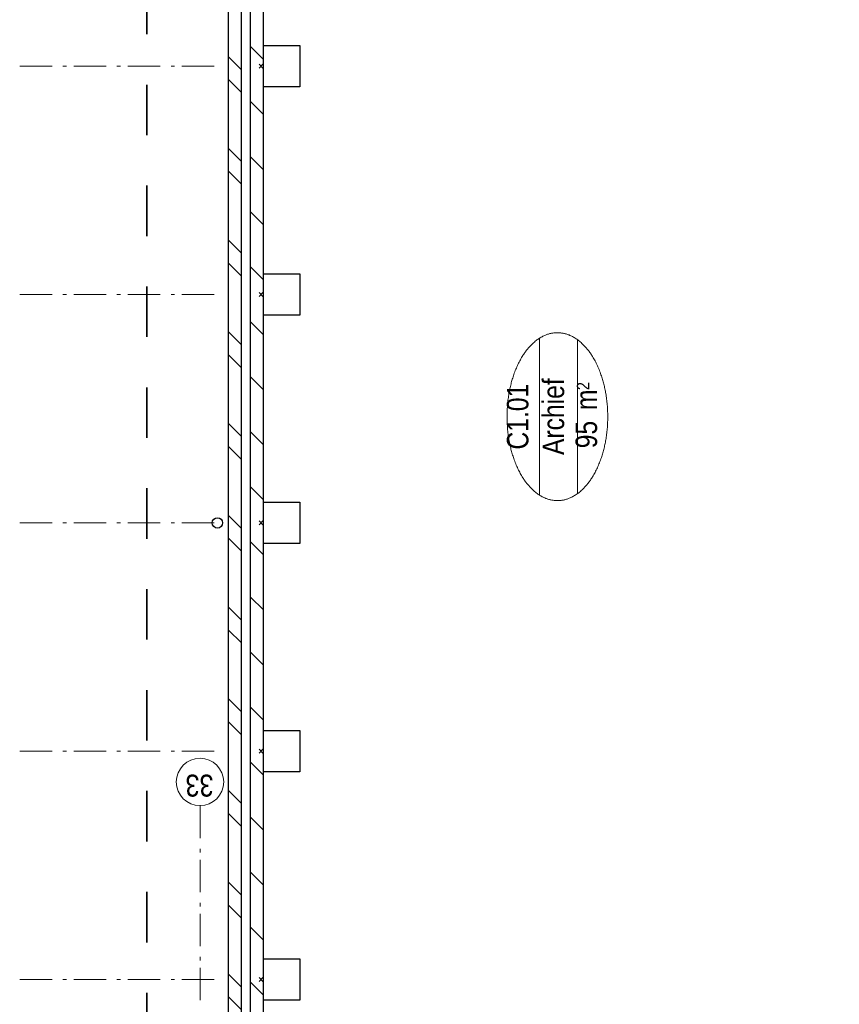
# Model space of a CAD drawing. Header units: millimetres. Extents: x 274596 to 660162, y 141333 to 298920.
# Tile 31 of 165: x 379574 to 385893, y 202424 to 210014. Entities that reach past the tile are written whole.
import ezdxf
from ezdxf.enums import TextEntityAlignment as Align

# ---------------------------------------------------------------- set-up
doc = ezdxf.new("R2010")
doc.units = ezdxf.units.MM
doc.header["$LTSCALE"] = 400
doc.header["$PDMODE"] = 3
doc.header["$PDSIZE"] = 15
doc.linetypes.add('STYLE_06', pattern=[1.041641, 0.625, -0.208282, 0.069427, -0.138931])
doc.linetypes.add('STYLE_22', pattern=[1.944444, 0.972222, -0.972222])
for name, color, linetype, lineweight in [('Fragmentaanduiding', 1, 'STYLE_22', 35), ('mat-baksteen', 5, 'Continuous', 25), ('mat-beton (ihwg)', 5, 'Continuous', 25), ('mat-kalkzandsteen', 5, 'Continuous', 25), ('None', 7, 'Continuous', 9), ('Ruimtenummers', 5, 'Continuous', 25)]:
    doc.layers.add(name, color=color, linetype=linetype, lineweight=lineweight)
doc.styles.add('Arial Narrow', font='ARIALN.TTF', dxfattribs={"height": 222.25})

# ---------------------------------------------------------------- blocks, each defined once
blk = doc.blocks.new('*X861')
at = {"layer": 'None', "lineweight": 9}
for p, q in [((-2733.7, 8580), (-2633.7, 8680)), ((-2557.3, 8580), (-2457.3, 8680)), ((-2026.6, 8580), (-1926.6, 8680)), ((-1850.2, 8580), (-1750.2, 8680)), ((-1319.5, 8580), (-1219.5, 8680)), ((-1143.1, 8580), (-1043.1, 8680)), ((-612.4, 8580), (-512.4, 8680)), ((-436, 8580), (-336, 8680)), ((94.7, 8580), (194.7, 8680)), ((271.1, 8580), (371.1, 8680)), ((801.8, 8580), (901.8, 8680)), ((978.2, 8580), (1078.2, 8680)), ((1508.9, 8580), (1608.9, 8680)), ((1685.3, 8580), (1785.3, 8680)), ((2216, 8580), (2316, 8680)), ((2392.4, 8580), (2492.4, 8680)), ((2923.1, 8580), (3023.1, 8680)), ((3099.5, 8580), (3199.5, 8680)), ((3630.3, 8580), (3730.3, 8680)), ((3806.6, 8580), (3906.6, 8680)), ((4337.4, 8580), (4437.4, 8680)), ((4513.7, 8580), (4613.7, 8680))]:
    blk.add_line(p, q, dxfattribs=at)
blk = doc.blocks.new('*X882')
at = {"layer": 'None', "lineweight": 9}
for p, q in [((-2620.9, 8410), (-2520.9, 8510)), ((-2196.6, 8410), (-2096.6, 8510)), ((-1772.3, 8410), (-1672.3, 8510)), ((-1348.1, 8410), (-1248.1, 8510)), ((-923.8, 8410), (-823.8, 8510)), ((-499.5, 8410), (-399.5, 8510)), ((-75.3, 8410), (24.7, 8510)), ((349, 8410), (449, 8510)), ((773.2, 8410), (873.2, 8510)), ((1197.5, 8410), (1297.5, 8510)), ((1621.8, 8410), (1721.8, 8510)), ((2046, 8410), (2146, 8510)), ((2470.3, 8410), (2570.3, 8510)), ((2894.6, 8410), (2994.6, 8510)), ((3318.8, 8410), (3418.8, 8510)), ((3743.1, 8410), (3843.1, 8510)), ((4167.4, 8410), (4267.4, 8510)), ((4591.6, 8410), (4691.6, 8510))]:
    blk.add_line(p, q, dxfattribs=at)
blk = doc.blocks.new('HWA')
at = {"layer": 'None', "color": 92, "linetype": 'Continuous', "lineweight": 25}
blk.add_circle((0, -74), 40, dxfattribs=at)
blk = doc.blocks.new('Kolom 280x320')
at = {"layer": 'mat-beton (ihwg)', "lineweight": 25}
blk.add_lwpolyline([(-300, 160), (-20, 160), (-20, -160), (-300, -160)], close=True, dxfattribs=at)
at = {"layer": 'None', "color": 92, "linetype": 'Continuous', "lineweight": 5}
blk.add_point((0, 0), dxfattribs=at)
blk = doc.blocks.new('Ruimtenummer UV 50')
at = {"layer": 'Ruimtenummers', "color": 8, "lineweight": 5}
for p, q in [((602.2, 156.5), (-602.3, 156.5)), ((594.7, -137.5), (-594.8, -137.5))]:
    blk.add_line(p, q, dxfattribs=at)
blk.add_open_spline([(-323.4, 353.8), (-173.3, 405.8), (173.3, 405.8), (323.4, 353.8), (473.5, 301.8), (560.1, 211.8), (646.8, 121.7), (646.8, 17.7), (646.8, -86.3), (560.1, -176.3), (473.5, -266.4), (323.4, -318.4), (173.3, -370.4), (-173.3, -370.4), (-323.4, -318.4), (-473.5, -266.4), (-560.2, -176.3), (-646.8, -86.3), (-646.8, 17.7), (-646.8, 121.7), (-560.2, 211.8), (-473.5, 301.8), (-323.4, 353.8)], degree=2, knots=[0, 0, 0, 0.09962, 0.19924, 0.19924, 0.283607, 0.283607, 0.349619, 0.349619, 0.415638, 0.415638, 0.5, 0.5, 0.59962, 0.69924, 0.69924, 0.783607, 0.783607, 0.849619, 0.849619, 0.915638, 0.915638, 1, 1, 1], dxfattribs=at)
at = {"layer": 'Ruimtenummers', "attachment_point": 2, "style": 'Arial Narrow'}
for s, insert, char_height in [(' 2', (220.1, -132.8), 96.8), (' m', (103.6, -122.2), 165.95)]:
    blk.add_mtext(s, dxfattribs=dict(at, insert=insert, char_height=char_height))
at = {"layer": 'Ruimtenummers', "style": 'Arial Narrow'}
for tag, p in [('Nummer', (0, 406.9)), ('Naam', (0, 131.7)), ('Oppervlak', (-137.9, -122.2))]:
    blk.add_attdef(tag, text='', height=165.9, dxfattribs=at).set_placement(p, align=Align.TOP_CENTER)
blk = doc.blocks.new('*U1624')
at = {"layer": 'None', "color": 7, "linetype": 'STYLE_06', "lineweight": 9}
for p, q in [((-2498.9, 10290), (-2498.9, 8790)), ((-738.9, 10290), (-738.9, 8790)), ((1021.1, 10290), (1021.1, 8790)), ((2781.1, 10290), (2781.1, 8790)), ((4541.1, 10290), (4541.1, 8790))]:
    blk.add_line(p, q, dxfattribs=at)

msp = doc.modelspace()

# ---------------------------------------------------------------- linework, layer by layer
at = {"layer": 'Fragmentaanduiding', "lineweight": 35}
msp.add_lwpolyline([(380554.41069, 195901.42983), (380554.41069, 216908.63836), (387219.92832, 216908.63836), (387219.92832, 195901.42983)], close=True, dxfattribs=at)
at = {"layer": 'mat-baksteen', "lineweight": 25}
for p, q in [((381184.41069, 196735.42983), (381184.41069, 216870.42983)), ((381284.41069, 196735.42983), (381284.41069, 216870.42983))]:
    msp.add_line(p, q, dxfattribs=at)
at = {"layer": 'mat-kalkzandsteen', "lineweight": 25}
for p, q in [((381354.41069, 196795.42983), (381354.41069, 216695.42983)), ((381454.41069, 196898.42983), (381454.41069, 216365.42983))]:
    msp.add_line(p, q, dxfattribs=at)
at = {"layer": 'None', "color": 7, "linetype": 'STYLE_06', "lineweight": 9}
msp.add_line((380964.41069, 203955.10527), (380964.41069, 202455.10527), dxfattribs=at)
at = {"layer": 'None', "color": 43, "linetype": 'Continuous', "lineweight": 9}
msp.add_circle((380964.41069, 204137.71168), 182.60642, dxfattribs=at)

# ---------------------------------------------------------------- block references
at = {"layer": 'mat-baksteen', "rotation": 90}
msp.add_blockref('*X861', (389864.41069, 205114.37046), dxfattribs=at)
at = {"layer": 'mat-beton (ihwg)', "color": 7}
for name, p, rotation in [('Kolom 280x320', (381434.41069, 209655.42983), 180), ('Kolom 280x320', (381434.41069, 207895.42983), 180), ('Kolom 280x320', (381434.41069, 206135.42983), 180), ('HWA', (381024.41069, 206134.37046), 90), ('Kolom 280x320', (381434.41069, 204375.42983), 180), ('Kolom 280x320', (381434.41069, 202615.42983), 180)]:
    msp.add_blockref(name, p, dxfattribs=dict(at, rotation=rotation))
at = {"layer": 'mat-kalkzandsteen', "rotation": 90}
msp.add_blockref('*X882', (389864.41069, 205114.37046), dxfattribs=at)
at = {"layer": 'None', "color": 7, "rotation": 90}
msp.add_blockref('*U1624', (389864.41069, 205114.37046), dxfattribs=at)
at = {"layer": 'Ruimtenummers', "rotation": 90}
msp.add_blockref('Ruimtenummer UV 50', (383737.09146, 206953.5891), dxfattribs=at).add_auto_attribs({'Nummer': 'C1.01', 'Naam': 'Archief', 'Oppervlak': '95'})

# ---------------------------------------------------------------- texts
at = {"layer": 'None', "color": 8, "insert": (381068.413, 204024.9541), "char_height": 169.333333, "attachment_point": 1, "rotation": 180, "style": 'Arial Narrow'}
msp.add_mtext('33', dxfattribs=at)

doc.saveas('drawing.dxf')
